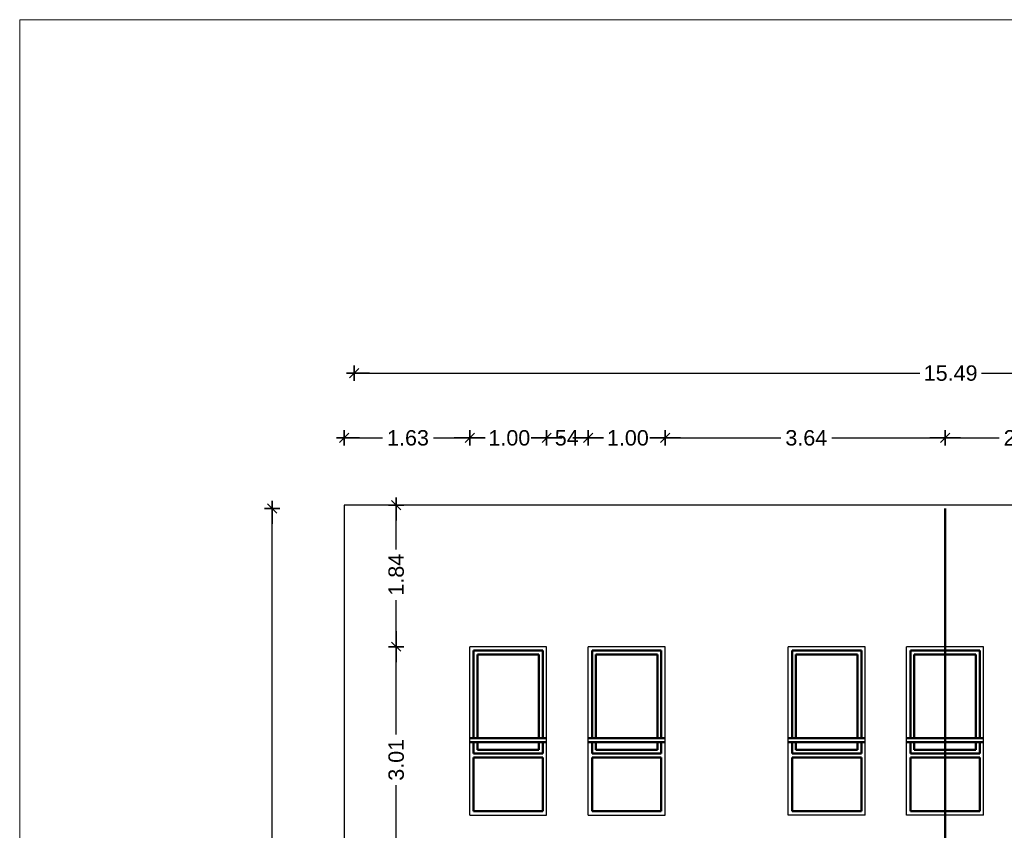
# Model space of a CAD drawing. Header units: metres. Extents: x -1 to 490, y -6 to 65.
# Tile 4 of 11: x 439 to 452, y 54 to 65. Entities that reach past the tile are written whole.
import ezdxf

# ---------------------------------------------------------------- set-up
doc = ezdxf.new("R2010")
doc.units = ezdxf.units.M
doc.header["$PDMODE"] = 65
doc.linetypes.add('CONTINUA', pattern=[0])
doc.linetypes.add('RAND', pattern=[44.45, 12.7, -6.35, 12.7, -6.35, 0, -6.35])
doc.layers.add('FAÇANA  NORD-OEST LINIES ACTUAL', color=7, linetype='CONTINUA', lineweight=25)
doc.styles.add('ARIAL', font='arial.ttf')
doc.dimstyles.new('DIMSTYLE_3', dxfattribs={"dimtxt": 0.2, "dimasz": 0.2, "dimexe": 0, "dimexo": 1e-06, "dimgap": 0.1, "dimtad": 0, "dimrnd": 0.01, "dimzin": 4, "dimdsep": 46, "dimtxsty": 'ARIAL', "dimblk1": 'ALL_ML_STRICH', "dimblk2": 'ALL_ML_STRICH', "dimsah": 1, "dimcen": 0, "dimse1": 1, "dimse2": 1, "dimclrd": 2, "dimclre": 2, "dimclrt": 2, "dimadec": 0, "dimazin": 0, "dimtfac": 1, "dimtdec": 0, "dimtix": 1, "dimtmove": 2, "dimatfit": 3, "dimfxl": 0, "dimtzin": 0, "dimlwd": 0, "dimlwe": 35, "dimarcsym": 0})
doc.dimstyles.new('DIMSTYLE_6', dxfattribs={"dimtxt": 0.2, "dimasz": 0.2, "dimexe": 0, "dimexo": 1e-06, "dimgap": 0.1, "dimtad": 0, "dimdec": 0, "dimlfac": 100, "dimrnd": 1, "dimzin": 4, "dimdsep": 46, "dimtxsty": 'ARIAL', "dimblk1": 'ALL_ML_STRICH', "dimblk2": 'ALL_ML_STRICH', "dimsah": 1, "dimcen": 0, "dimse1": 1, "dimse2": 1, "dimclrd": 2, "dimclre": 2, "dimclrt": 2, "dimadec": 0, "dimazin": 0, "dimtfac": 1, "dimtdec": 0, "dimtix": 1, "dimtmove": 2, "dimatfit": 3, "dimfxl": 0, "dimtzin": 0, "dimlwd": 0, "dimlwe": 35, "dimarcsym": 0})

# ---------------------------------------------------------------- blocks, each defined once
blk = doc.blocks.new('ALL_ML_STRICH')
at = {"color": 0, "linetype": 'ByBlock', "lineweight": -2}
for p, q in [((-1, 0), (0.5, 0)), ((-0.3, -0.3), (0.3, 0.3)), ((0, -0.5), (0, 0.5))]:
    blk.add_line(p, q, dxfattribs=at)
blk = doc.blocks.new('*D20')
at = {"layer": 'DEFPOINTS', "color": 2, "linetype": 'CONTINUA', "lineweight": 35, "transparency": 33554687}
for p in [(443.78, 60.378), (443.78, 58.622), (459.269, 58.622)]:
    blk.add_point(p, dxfattribs=at)
at = {"layer": 'FAÇANA  NORD-OEST LINIES ACTUAL', "color": 2, "linetype": 'CONTINUA', "lineweight": -2, "transparency": 33554687}
for p, q in [((443.78, 60.378), (451.131, 60.378)), ((451.931, 60.378), (459.269, 60.378))]:
    blk.add_line(p, q, dxfattribs=at)
at = {"layer": 'FAÇANA  NORD-OEST LINIES ACTUAL', "color": 2, "linetype": 'CONTINUA', "lineweight": 35, "transparency": 33554687, "xscale": 0.2, "yscale": 0.2, "zscale": 0.2, "rotation": 180}
blk.add_blockref('ALL_ML_STRICH', (443.78, 60.378), dxfattribs=at)
at = {"layer": 'FAÇANA  NORD-OEST LINIES ACTUAL', "color": 2, "linetype": 'CONTINUA', "lineweight": 35, "transparency": 33554687, "xscale": 0.2, "yscale": 0.2, "zscale": 0.2}
blk.add_blockref('ALL_ML_STRICH', (459.269, 60.378), dxfattribs=at)
at = {"layer": 'FAÇANA  NORD-OEST LINIES ACTUAL', "color": 2, "linetype": 'CONTINUA', "lineweight": 35, "transparency": 33554687, "insert": (451.531, 60.378), "char_height": 0.2, "width": 1, "attachment_point": 5, "style": 'ARIAL'}
blk.add_mtext('\\A1;{15.49}', dxfattribs=at)
blk = doc.blocks.new('*D21')
at = {"layer": 'DEFPOINTS', "color": 2, "linetype": 'CONTINUA', "lineweight": 35, "transparency": 33554687}
for p in [(443.649, 58.617), (442.714, 36.363), (443.649, 36.363)]:
    blk.add_point(p, dxfattribs=at)
at = {"layer": 'FAÇANA  NORD-OEST LINIES ACTUAL', "color": 2, "linetype": 'CONTINUA', "lineweight": -2, "transparency": 33554687}
for p, q in [((442.714, 47.896), (442.714, 58.617)), ((442.714, 36.363), (442.714, 47.096))]:
    blk.add_line(p, q, dxfattribs=at)
at = {"layer": 'FAÇANA  NORD-OEST LINIES ACTUAL', "color": 2, "linetype": 'CONTINUA', "lineweight": 35, "transparency": 33554687, "xscale": 0.2, "yscale": 0.2, "zscale": 0.2}
for p, rotation in [((442.714, 58.617), 90), ((442.714, 36.363), 270)]:
    blk.add_blockref('ALL_ML_STRICH', p, dxfattribs=dict(at, rotation=rotation))
at = {"layer": 'FAÇANA  NORD-OEST LINIES ACTUAL', "color": 2, "linetype": 'CONTINUA', "lineweight": 35, "transparency": 33554687, "insert": (442.714, 47.496), "char_height": 0.2, "width": 1, "attachment_point": 5, "rotation": 90, "style": 'ARIAL'}
blk.add_mtext('\\A1;{22.25}', dxfattribs=at)
blk = doc.blocks.new('*D22')
at = {"layer": 'DEFPOINTS', "color": 2, "linetype": 'CONTINUA', "lineweight": 35, "transparency": 33554687}
for p in [(443.649, 59.536), (443.649, 57.001), (445.281, 56.675)]:
    blk.add_point(p, dxfattribs=at)
at = {"layer": 'FAÇANA  NORD-OEST LINIES ACTUAL', "color": 2, "linetype": 'CONTINUA', "lineweight": -2, "transparency": 33554687}
for p, q in [((443.649, 59.536), (444.149, 59.536)), ((444.809, 59.536), (445.281, 59.536))]:
    blk.add_line(p, q, dxfattribs=at)
at = {"layer": 'FAÇANA  NORD-OEST LINIES ACTUAL', "color": 2, "linetype": 'CONTINUA', "lineweight": 35, "transparency": 33554687, "xscale": 0.2, "yscale": 0.2, "zscale": 0.2, "rotation": 180}
blk.add_blockref('ALL_ML_STRICH', (443.649, 59.536), dxfattribs=at)
at = {"layer": 'FAÇANA  NORD-OEST LINIES ACTUAL', "color": 2, "linetype": 'CONTINUA', "lineweight": 35, "transparency": 33554687, "xscale": 0.2, "yscale": 0.2, "zscale": 0.2}
blk.add_blockref('ALL_ML_STRICH', (445.281, 59.536), dxfattribs=at)
at = {"layer": 'FAÇANA  NORD-OEST LINIES ACTUAL', "color": 2, "linetype": 'CONTINUA', "lineweight": 35, "transparency": 33554687, "insert": (444.479, 59.536), "char_height": 0.2, "width": 0.8, "attachment_point": 5, "style": 'ARIAL'}
blk.add_mtext('\\A1;{1.63}', dxfattribs=at)
blk = doc.blocks.new('*D23')
at = {"layer": 'DEFPOINTS', "color": 2, "linetype": 'CONTINUA', "lineweight": 35, "transparency": 33554687}
for p in [(445.281, 59.536), (446.281, 56.821), (445.281, 56.675)]:
    blk.add_point(p, dxfattribs=at)
at = {"layer": 'FAÇANA  NORD-OEST LINIES ACTUAL', "color": 2, "linetype": 'CONTINUA', "lineweight": -2, "transparency": 33554687}
for p, q in [((445.281, 59.536), (445.466, 59.536)), ((446.126, 59.536), (446.281, 59.536))]:
    blk.add_line(p, q, dxfattribs=at)
at = {"layer": 'FAÇANA  NORD-OEST LINIES ACTUAL', "color": 2, "linetype": 'CONTINUA', "lineweight": 35, "transparency": 33554687, "xscale": 0.2, "yscale": 0.2, "zscale": 0.2, "rotation": 180}
blk.add_blockref('ALL_ML_STRICH', (445.281, 59.536), dxfattribs=at)
at = {"layer": 'FAÇANA  NORD-OEST LINIES ACTUAL', "color": 2, "linetype": 'CONTINUA', "lineweight": 35, "transparency": 33554687, "xscale": 0.2, "yscale": 0.2, "zscale": 0.2}
blk.add_blockref('ALL_ML_STRICH', (446.281, 59.536), dxfattribs=at)
at = {"layer": 'FAÇANA  NORD-OEST LINIES ACTUAL', "color": 2, "linetype": 'CONTINUA', "lineweight": 35, "transparency": 33554687, "insert": (445.796, 59.536), "char_height": 0.2, "width": 0.8, "attachment_point": 5, "style": 'ARIAL'}
blk.add_mtext('\\A1;{1.00}', dxfattribs=at)
blk = doc.blocks.new('*D24')
at = {"layer": 'DEFPOINTS', "color": 2, "linetype": 'CONTINUA', "lineweight": 35, "transparency": 33554687}
for p in [(446.281, 59.536), (446.281, 56.821), (446.821, 56.637)]:
    blk.add_point(p, dxfattribs=at)
at = {"layer": 'FAÇANA  NORD-OEST LINIES ACTUAL', "color": 2, "linetype": 'CONTINUA', "lineweight": -2, "transparency": 33554687}
for p, q in [((446.281, 59.536), (446.352, 59.536)), ((446.732, 59.536), (446.821, 59.536))]:
    blk.add_line(p, q, dxfattribs=at)
at = {"layer": 'FAÇANA  NORD-OEST LINIES ACTUAL', "color": 2, "linetype": 'CONTINUA', "lineweight": 35, "transparency": 33554687, "xscale": 0.2, "yscale": 0.2, "zscale": 0.2, "rotation": 180}
blk.add_blockref('ALL_ML_STRICH', (446.281, 59.536), dxfattribs=at)
at = {"layer": 'FAÇANA  NORD-OEST LINIES ACTUAL', "color": 2, "linetype": 'CONTINUA', "lineweight": 35, "transparency": 33554687, "xscale": 0.2, "yscale": 0.2, "zscale": 0.2}
blk.add_blockref('ALL_ML_STRICH', (446.821, 59.536), dxfattribs=at)
at = {"layer": 'FAÇANA  NORD-OEST LINIES ACTUAL', "color": 2, "linetype": 'CONTINUA', "lineweight": 35, "transparency": 33554687, "insert": (446.542, 59.536), "char_height": 0.2, "width": 0.4, "attachment_point": 5, "style": 'ARIAL'}
blk.add_mtext('\\A1;{54}', dxfattribs=at)
blk = doc.blocks.new('*D25')
at = {"layer": 'DEFPOINTS', "color": 2, "linetype": 'CONTINUA', "lineweight": 35, "transparency": 33554687}
for p in [(446.821, 59.536), (447.821, 56.821), (446.821, 56.637)]:
    blk.add_point(p, dxfattribs=at)
at = {"layer": 'FAÇANA  NORD-OEST LINIES ACTUAL', "color": 2, "linetype": 'CONTINUA', "lineweight": -2, "transparency": 33554687}
for p, q in [((446.821, 59.536), (447.006, 59.536)), ((447.666, 59.536), (447.821, 59.536))]:
    blk.add_line(p, q, dxfattribs=at)
at = {"layer": 'FAÇANA  NORD-OEST LINIES ACTUAL', "color": 2, "linetype": 'CONTINUA', "lineweight": 35, "transparency": 33554687, "xscale": 0.2, "yscale": 0.2, "zscale": 0.2, "rotation": 180}
blk.add_blockref('ALL_ML_STRICH', (446.821, 59.536), dxfattribs=at)
at = {"layer": 'FAÇANA  NORD-OEST LINIES ACTUAL', "color": 2, "linetype": 'CONTINUA', "lineweight": 35, "transparency": 33554687, "xscale": 0.2, "yscale": 0.2, "zscale": 0.2}
blk.add_blockref('ALL_ML_STRICH', (447.821, 59.536), dxfattribs=at)
at = {"layer": 'FAÇANA  NORD-OEST LINIES ACTUAL', "color": 2, "linetype": 'CONTINUA', "lineweight": 35, "transparency": 33554687, "insert": (447.336, 59.536), "char_height": 0.2, "width": 0.8, "attachment_point": 5, "style": 'ARIAL'}
blk.add_mtext('\\A1;{1.00}', dxfattribs=at)
blk = doc.blocks.new('*D26')
at = {"layer": 'DEFPOINTS', "color": 2, "linetype": 'CONTINUA', "lineweight": 35, "transparency": 33554687}
for p in [(447.821, 59.536), (451.459, 58.602), (447.821, 56.821)]:
    blk.add_point(p, dxfattribs=at)
at = {"layer": 'FAÇANA  NORD-OEST LINIES ACTUAL', "color": 2, "linetype": 'CONTINUA', "lineweight": -2, "transparency": 33554687}
for p, q in [((447.821, 59.536), (449.325, 59.536)), ((449.985, 59.536), (451.459, 59.536))]:
    blk.add_line(p, q, dxfattribs=at)
at = {"layer": 'FAÇANA  NORD-OEST LINIES ACTUAL', "color": 2, "linetype": 'CONTINUA', "lineweight": 35, "transparency": 33554687, "xscale": 0.2, "yscale": 0.2, "zscale": 0.2, "rotation": 180}
blk.add_blockref('ALL_ML_STRICH', (447.821, 59.536), dxfattribs=at)
at = {"layer": 'FAÇANA  NORD-OEST LINIES ACTUAL', "color": 2, "linetype": 'CONTINUA', "lineweight": 35, "transparency": 33554687, "xscale": 0.2, "yscale": 0.2, "zscale": 0.2}
blk.add_blockref('ALL_ML_STRICH', (451.459, 59.536), dxfattribs=at)
at = {"layer": 'FAÇANA  NORD-OEST LINIES ACTUAL', "color": 2, "linetype": 'CONTINUA', "lineweight": 35, "transparency": 33554687, "insert": (449.655, 59.536), "char_height": 0.2, "width": 0.8, "attachment_point": 5, "style": 'ARIAL'}
blk.add_mtext('\\A1;{3.64}', dxfattribs=at)
blk = doc.blocks.new('*D27')
at = {"layer": 'DEFPOINTS', "color": 2, "linetype": 'CONTINUA', "lineweight": 35, "transparency": 33554687}
for p in [(451.459, 59.536), (451.459, 58.602), (453.499, 56.821)]:
    blk.add_point(p, dxfattribs=at)
at = {"layer": 'FAÇANA  NORD-OEST LINIES ACTUAL', "color": 2, "linetype": 'CONTINUA', "lineweight": -2, "transparency": 33554687}
for p, q in [((451.459, 59.536), (452.163, 59.536)), ((452.823, 59.536), (453.499, 59.536))]:
    blk.add_line(p, q, dxfattribs=at)
at = {"layer": 'FAÇANA  NORD-OEST LINIES ACTUAL', "color": 2, "linetype": 'CONTINUA', "lineweight": 35, "transparency": 33554687, "xscale": 0.2, "yscale": 0.2, "zscale": 0.2, "rotation": 180}
blk.add_blockref('ALL_ML_STRICH', (451.459, 59.536), dxfattribs=at)
at = {"layer": 'FAÇANA  NORD-OEST LINIES ACTUAL', "color": 2, "linetype": 'CONTINUA', "lineweight": 35, "transparency": 33554687, "xscale": 0.2, "yscale": 0.2, "zscale": 0.2}
blk.add_blockref('ALL_ML_STRICH', (453.499, 59.536), dxfattribs=at)
at = {"layer": 'FAÇANA  NORD-OEST LINIES ACTUAL', "color": 2, "linetype": 'CONTINUA', "lineweight": 35, "transparency": 33554687, "insert": (452.493, 59.536), "char_height": 0.2, "width": 0.8, "attachment_point": 5, "style": 'ARIAL'}
blk.add_mtext('\\A1;{2.04}', dxfattribs=at)
blk = doc.blocks.new('*D47')
at = {"layer": 'DEFPOINTS', "color": 2, "linetype": 'CONTINUA', "lineweight": 35, "transparency": 33554687}
for p in [(445.281, 56.821), (444.326, 53.811), (445.281, 53.811)]:
    blk.add_point(p, dxfattribs=at)
at = {"layer": 'FAÇANA  NORD-OEST LINIES ACTUAL', "color": 2, "linetype": 'CONTINUA', "lineweight": -2, "transparency": 33554687}
for p, q in [((444.326, 55.68), (444.326, 56.821)), ((444.326, 53.811), (444.326, 55.02))]:
    blk.add_line(p, q, dxfattribs=at)
at = {"layer": 'FAÇANA  NORD-OEST LINIES ACTUAL', "color": 2, "linetype": 'CONTINUA', "lineweight": 35, "transparency": 33554687, "xscale": 0.2, "yscale": 0.2, "zscale": 0.2}
for p, rotation in [((444.326, 56.821), 90), ((444.326, 53.811), 270)]:
    blk.add_blockref('ALL_ML_STRICH', p, dxfattribs=dict(at, rotation=rotation))
at = {"layer": 'FAÇANA  NORD-OEST LINIES ACTUAL', "color": 2, "linetype": 'CONTINUA', "lineweight": 35, "transparency": 33554687, "insert": (444.326, 55.35), "char_height": 0.2, "width": 0.8, "attachment_point": 5, "rotation": 90, "style": 'ARIAL'}
blk.add_mtext('\\A1;{3.01}', dxfattribs=at)
blk = doc.blocks.new('*D48')
at = {"layer": 'DEFPOINTS', "color": 2, "linetype": 'CONTINUA', "lineweight": 35, "transparency": 33554687}
for p in [(444.737, 58.663), (444.326, 56.821), (445.281, 56.821)]:
    blk.add_point(p, dxfattribs=at)
at = {"layer": 'FAÇANA  NORD-OEST LINIES ACTUAL', "color": 2, "linetype": 'CONTINUA', "lineweight": -2, "transparency": 33554687}
for p, q in [((444.326, 58.087), (444.326, 58.663)), ((444.326, 56.821), (444.326, 57.427))]:
    blk.add_line(p, q, dxfattribs=at)
at = {"layer": 'FAÇANA  NORD-OEST LINIES ACTUAL', "color": 2, "linetype": 'CONTINUA', "lineweight": 35, "transparency": 33554687, "xscale": 0.2, "yscale": 0.2, "zscale": 0.2}
for p, rotation in [((444.326, 58.663), 90), ((444.326, 56.821), 270)]:
    blk.add_blockref('ALL_ML_STRICH', p, dxfattribs=dict(at, rotation=rotation))
at = {"layer": 'FAÇANA  NORD-OEST LINIES ACTUAL', "color": 2, "linetype": 'CONTINUA', "lineweight": 35, "transparency": 33554687, "insert": (444.326, 57.757), "char_height": 0.2, "width": 0.8, "attachment_point": 5, "rotation": 90, "style": 'ARIAL'}
blk.add_mtext('\\A1;{1.84}', dxfattribs=at)

msp = doc.modelspace()

# ---------------------------------------------------------------- linework, layer by layer
at = {"layer": 'FAÇANA  NORD-OEST LINIES ACTUAL', "color": 7, "linetype": 'CONTINUA', "lineweight": 25, "transparency": 33554687}
for p, q in [((459.26858, 58.66256), (443.64858, 58.66256)), ((443.64858, 58.66256), (443.64858, 29.53227)), ((446.28083, 56.82101), (445.28083, 56.82101)), ((445.28083, 54.63101), (445.28083, 56.82101)), ((446.28083, 54.63101), (446.28083, 56.82101)), ((447.82083, 56.82101), (446.82083, 56.82101)), ((446.82083, 54.63101), (446.82083, 56.82101)), ((447.82083, 54.63101), (447.82083, 56.82101)), ((449.42083, 54.63101), (449.42083, 56.82101)), ((450.41858, 56.82101), (449.42083, 56.82101)), ((450.41858, 55.43101), (450.41858, 56.82101)), ((450.41858, 54.63101), (450.41858, 56.82101)), ((450.95858, 55.43101), (450.95858, 56.82101)), ((451.95858, 56.82101), (450.95858, 56.82101)), ((450.95858, 54.63101), (450.95858, 56.82101)), ((451.95858, 55.43101), (451.95858, 56.82101)), ((451.95858, 54.63101), (451.95858, 56.82101)), ((445.28083, 54.63101), (446.28083, 54.63101)), ((446.82083, 54.63101), (447.82083, 54.63101)), ((450.41858, 54.63101), (449.42083, 54.63101)), ((451.95858, 54.63101), (450.95858, 54.63101))]:
    msp.add_line(p, q, dxfattribs=at)
at = {"layer": 'FAÇANA  NORD-OEST LINIES ACTUAL', "color": 4, "linetype": 'RAND', "lineweight": 50, "transparency": 33554687}
msp.add_line((451.45858, 58.61664), (451.45858, 29.53227), dxfattribs=at)
at = {"layer": 'FAÇANA  NORD-OEST LINIES ACTUAL', "color": 202, "linetype": 'CONTINUA', "lineweight": 50, "transparency": 33554687}
for p, q in [((445.33083, 56.77101), (446.23083, 56.77101)), ((445.33083, 55.63101), (445.33083, 56.77101)), ((445.38083, 56.72101), (446.18083, 56.72101)), ((445.38083, 55.63101), (445.38083, 56.72101)), ((446.18083, 56.72101), (446.18083, 55.63101)), ((446.23083, 56.77101), (446.23083, 55.63101)), ((446.87083, 56.77101), (447.77083, 56.77101)), ((446.87083, 55.63101), (446.87083, 56.77101)), ((446.92083, 56.72101), (447.72083, 56.72101)), ((446.92083, 55.63101), (446.92083, 56.72101)), ((447.72083, 56.72101), (447.72083, 55.63101)), ((447.77083, 56.77101), (447.77083, 55.63101)), ((449.47083, 56.77101), (450.37083, 56.77101)), ((449.47083, 55.63101), (449.47083, 56.77101)), ((449.52083, 56.72101), (450.32083, 56.72101)), ((449.52083, 55.63101), (449.52083, 56.72101)), ((450.32083, 56.72101), (450.32083, 55.63101)), ((450.37083, 56.77101), (450.37083, 55.63101)), ((451.00858, 56.77101), (451.90858, 56.77101)), ((451.00858, 55.63101), (451.00858, 56.77101)), ((451.05858, 56.72101), (451.85858, 56.72101)), ((451.05858, 55.63101), (451.05858, 56.72101)), ((451.85858, 56.72101), (451.85858, 55.63101)), ((451.90858, 56.77101), (451.90858, 55.63101)), ((446.28083, 55.63101), (445.28083, 55.63101)), ((446.28083, 55.58101), (445.28083, 55.58101)), ((445.33083, 55.43101), (445.33083, 55.58101)), ((445.38083, 55.48101), (445.38083, 55.58101)), ((446.18083, 55.58101), (446.18083, 55.48101)), ((446.23083, 55.58101), (446.23083, 55.43101)), ((447.82083, 55.63101), (446.82083, 55.63101)), ((447.82083, 55.58101), (446.82083, 55.58101)), ((446.87083, 55.43101), (446.87083, 55.58101)), ((446.92083, 55.48101), (446.92083, 55.58101)), ((447.72083, 55.58101), (447.72083, 55.48101)), ((447.77083, 55.58101), (447.77083, 55.43101)), ((450.42083, 55.63101), (449.42083, 55.63101)), ((450.42083, 55.58101), (449.42083, 55.58101)), ((449.47083, 55.43101), (449.47083, 55.58101)), ((449.52083, 55.48101), (449.52083, 55.58101)), ((450.32083, 55.58101), (450.32083, 55.48101)), ((450.37083, 55.58101), (450.37083, 55.43101)), ((451.95858, 55.63101), (450.95858, 55.63101)), ((451.95858, 55.58101), (450.95858, 55.58101)), ((451.00858, 55.43101), (451.00858, 55.58101)), ((451.05858, 55.48101), (451.05858, 55.58101)), ((451.85858, 55.58101), (451.85858, 55.48101)), ((451.90858, 55.58101), (451.90858, 55.43101)), ((446.23083, 55.43101), (445.33083, 55.43101)), ((446.18083, 55.48101), (445.38083, 55.48101)), ((447.77083, 55.43101), (446.87083, 55.43101)), ((447.72083, 55.48101), (446.92083, 55.48101)), ((450.37083, 55.43101), (449.47083, 55.43101)), ((450.32083, 55.48101), (449.52083, 55.48101)), ((451.90858, 55.43101), (451.00858, 55.43101)), ((451.85858, 55.48101), (451.05858, 55.48101)), ((446.23083, 55.38101), (445.33083, 55.38101)), ((445.33083, 54.68101), (445.33083, 55.38101)), ((446.23083, 55.38101), (446.23083, 54.68101)), ((447.77083, 55.38101), (446.87083, 55.38101)), ((446.87083, 54.68101), (446.87083, 55.38101)), ((447.77083, 55.38101), (447.77083, 54.68101)), ((450.37083, 55.38101), (449.47083, 55.38101)), ((449.47083, 54.68101), (449.47083, 55.38101)), ((450.37083, 55.38101), (450.37083, 54.68101)), ((451.90858, 55.38101), (451.00858, 55.38101)), ((451.00858, 54.68101), (451.00858, 55.38101)), ((451.90858, 55.38101), (451.90858, 54.68101)), ((446.23083, 54.68101), (445.33083, 54.68101)), ((447.77083, 54.68101), (446.87083, 54.68101)), ((450.37083, 54.68101), (449.47083, 54.68101)), ((451.90858, 54.68101), (451.00858, 54.68101))]:
    msp.add_line(p, q, dxfattribs=at)
at = {"layer": 'FAÇANA  NORD-OEST LINIES ACTUAL', "color": 52, "linetype": 'CONTINUA', "lineweight": 13, "transparency": 33554687}
msp.add_lwpolyline([(439.43245, 64.97493), (463.49411, 64.97493), (463.49411, 25.96972), (439.43245, 25.96972), (439.43245, 64.97493)], close=True, dxfattribs=at)

# ---------------------------------------------------------------- dimensions: what is measured, and where the dimension line sits
at = {"layer": 'FAÇANA  NORD-OEST LINIES ACTUAL', "color": 2, "linetype": 'CONTINUA', "lineweight": 35, "transparency": 33554687}
for base, p1, p2, dimstyle, picture, middle in [((459.26858, 60.37788), (443.77962, 58.62167), (459.26858, 58.62167), 'DIMSTYLE_3', '*D20', (451.53065, 60.37788)), ((445.28083, 59.53614), (443.64858, 57.0011), (445.28083, 56.67545), 'DIMSTYLE_3', '*D22', (444.47915, 59.53614)), ((446.28083, 59.53614), (445.28083, 56.67545), (446.28083, 56.82102), 'DIMSTYLE_3', '*D23', (445.79562, 59.53614)), ((446.82083, 59.53614), (446.28083, 56.82102), (446.82083, 56.63714), 'DIMSTYLE_6', '*D24', (446.5422, 59.53614)), ((447.82083, 59.53614), (446.82083, 56.63714), (447.82083, 56.82102), 'DIMSTYLE_3', '*D25', (447.33562, 59.53614)), ((451.45858, 59.53614), (447.82083, 56.82102), (451.45858, 58.60243), 'DIMSTYLE_3', '*D26', (449.65456, 59.53614)), ((453.49858, 59.53614), (451.45858, 58.60243), (453.49858, 56.82102), 'DIMSTYLE_3', '*D27', (452.49344, 59.53614))]:
    dim = msp.add_linear_dim(base=base, p1=p1, p2=p2, dimstyle=dimstyle, override={"dimpost": '<>', "dimclrd": 2, "dimclre": 2, "dimclrt": 2, "dimlwd": 0, "dimlwe": 35}, dxfattribs=at)
    dim.commit()
    dim.dimension.update_dxf_attribs({"geometry": picture, "text_midpoint": middle, "dimtype": 160})
for base, p1, p2, picture, middle in [((444.32595, 58.66256), (445.28083, 56.82101), (444.73679, 58.66256), '*D48', (444.32595, 57.75664)), ((442.71411, 58.61664), (443.64858, 36.36308), (443.64858, 58.61664), '*D21', (442.71411, 47.49586)), ((444.32595, 56.82101), (445.28083, 53.81104), (445.28083, 56.82101), '*D47', (444.32595, 55.34978))]:
    dim = msp.add_linear_dim(base=base, p1=p1, p2=p2, angle=90, dimstyle='DIMSTYLE_3', override={"dimpost": '<>', "dimclrd": 2, "dimclre": 2, "dimclrt": 2, "dimlwd": 0, "dimlwe": 35}, dxfattribs=at)
    dim.commit()
    dim.dimension.update_dxf_attribs({"geometry": picture, "text_midpoint": middle, "dimtype": 160})

doc.saveas('drawing.dxf')
